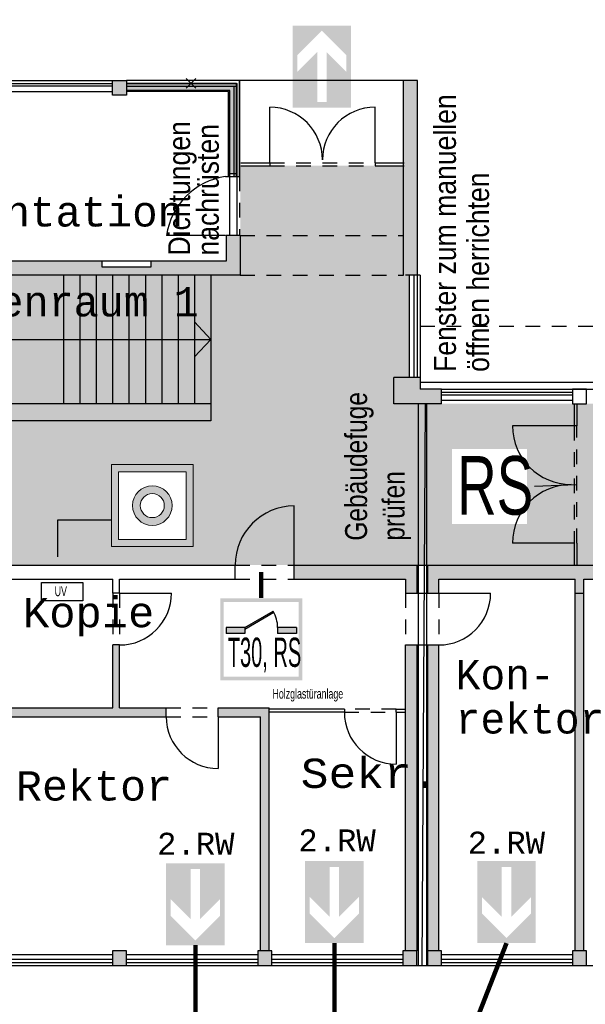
# Model space of a CAD drawing. Header units: metres. Extents: x -5 to 103, y -16 to 22.
# Tile 12 of 23: x 57 to 67, y -3 to 14. Entities that reach past the tile are written whole.
import ezdxf

# ---------------------------------------------------------------- set-up
doc = ezdxf.new("R2010")
doc.units = ezdxf.units.M
doc.header["$PDMODE"] = 65
for name, pattern in [('AUSGEZOGEN', [0]), ('LINIE_2', [0.45, 0.25, -0.2]), ('LINIE_9', [0.0003, 0, -0.0003])]:
    doc.linetypes.add(name, pattern=pattern)
for name, color, linetype, lineweight in [('XR$1$003METX_RAUMBESCHRIFTUNG_ENT', 7, 'Continuous', 13), ('XR$1$003STTXT_BAUTEILBESCHRIFTUNG', 7, 'Continuous', 13), ('XR$1$003TRVDO_VERDECKT_OBEN', 8, 'Continuous', 13), ('XR$1$003UZ013_BETON_STAHLBETON', 8, 'Continuous', 13), ('XR$1$003WL111_ALLGEMEIN', 7, 'Continuous', 13), ('XR$1$003WN111_ALLGEMEIN', 7, 'Continuous', 13), ('XR$1$004FE2DD_ZWEIDIMENSIONAL', 4, 'Continuous', 13), ('XR$1$004FEGLA_GLAS', 4, 'Continuous', 13), ('XR$1$004TT111_ALLGEMEIN', 7, 'Continuous', 13), ('XR$1$004TT2DD_ZWEIDIMENSIONAL', 4, 'Continuous', 13), ('XR$1$004TT999_SONSTIGES', 4, 'Continuous', 13), ('XR$1$005BM999_SONSTIGES', 8, 'Continuous', 13), ('XR$1$005BMENT_ENTWURF', 8, 'Continuous', 13), ('XR$2$STANDARD', 7, 'Continuous', 25), ('XR$2$VERBAU-OBERSTER-RIEGEL', 7, 'Continuous', 13)]:
    doc.layers.add(name, color=color, linetype=linetype, lineweight=lineweight)
doc.styles.add('ARIAL', font='ARIAL.TTF')
doc.styles.add('LUCIDACONSOLE', font='LUCON.TTF')
doc.dimstyles.new('_DIMSTYLE_3', dxfattribs={"dimtxt": 0.75, "dimasz": 1, "dimexe": 0, "dimexo": 1e-06, "dimgap": 0.375, "dimtad": 0, "dimrnd": 0.01, "dimzin": 4, "dimdsep": 46, "dimtxsty": 'Standard', "dimblk1": 'ALL_ML_STRICH', "dimblk2": 'ALL_ML_STRICH', "dimsah": 1, "dimcen": 0, "dimse1": 1, "dimse2": 1, "dimadec": 0, "dimazin": 0, "dimtfac": 1, "dimtdec": 0, "dimtix": 1, "dimtmove": 2, "dimatfit": 3, "dimfxl": 1, "dimtzin": 0, "dimlwd": 0, "dimlwe": 25, "dimarcsym": 0})
doc.dimstyles.new('_DIMSTYLE_4', dxfattribs={"dimtxt": 0.75, "dimasz": 1, "dimexe": 0, "dimexo": 0, "dimgap": 0.375, "dimtad": 0, "dimrnd": 0.01, "dimzin": 4, "dimdsep": 46, "dimtxsty": 'Standard', "dimblk1": 'ALL_ML_STRICH', "dimblk2": 'ALL_ML_STRICH', "dimsah": 1, "dimcen": 0, "dimadec": 0, "dimazin": 0, "dimtfac": 1, "dimtdec": 0, "dimtix": 1, "dimtmove": 2, "dimatfit": 3, "dimfxl": 1, "dimtzin": 0, "dimlwd": 0, "dimlwe": 25, "dimarcsym": 0})

# ---------------------------------------------------------------- blocks, each defined once
blk = doc.blocks.new('ALL_ML_STRICH')
at = {"color": 0, "linetype": 'ByBlock', "lineweight": -2}
for p, q in [((0, -0.5), (0, 0.5)), ((-0.3, -0.3), (0.3, 0.3)), ((-1, 0), (0.5, 0))]:
    blk.add_line(p, q, dxfattribs=at)
blk = doc.blocks.new('*D5')
at = {"layer": 'DEFPOINTS', "color": 0, "linetype": 'AUSGEZOGEN', "lineweight": 25}
for p in [(64.238, 12.539), (99.376, 7.264), (102.724, 7.264)]:
    blk.add_point(p, dxfattribs=at)
at = {"layer": 'XR$2$STANDARD', "color": 0, "linetype": 'AUSGEZOGEN', "lineweight": -2}
for p, q in [((102.724, 11.114), (102.724, 12.539)), ((102.724, 7.264), (102.724, 8.964))]:
    blk.add_line(p, q, dxfattribs=at)
at = {"layer": 'XR$2$STANDARD', "color": 0, "linetype": 'AUSGEZOGEN', "lineweight": 25}
for p, rotation in [((102.724, 12.539), 90), ((102.724, 7.264), -90.00000000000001)]:
    blk.add_blockref('ALL_ML_STRICH', p, dxfattribs=dict(at, rotation=rotation))
at = {"layer": 'XR$2$STANDARD', "color": 0, "linetype": 'AUSGEZOGEN', "lineweight": 25, "insert": (102.724, 10.039), "char_height": 0.75, "width": 1.86375, "attachment_point": 5, "rotation": 90}
blk.add_mtext('\\W0.62;\\A1;{5.28\\H0.495000;\\S^ ;}', dxfattribs=at)
blk = doc.blocks.new('*D7')
at = {"layer": 'DEFPOINTS', "color": 0, "linetype": 'AUSGEZOGEN', "lineweight": 25}
for p in [(49.106, 16.304), (49.106, 12.539), (64.238, 12.539)]:
    blk.add_point(p, dxfattribs=at)
at = {"layer": 'XR$2$STANDARD', "color": 0, "linetype": 'AUSGEZOGEN', "lineweight": -2}
for p, q in [((49.106, 16.304), (55.485, 16.304)), ((58.078, 16.304), (64.238, 16.304))]:
    blk.add_line(p, q, dxfattribs=at)
at = {"layer": 'XR$2$STANDARD', "color": 0, "linetype": 'AUSGEZOGEN', "lineweight": 25, "rotation": 180}
blk.add_blockref('ALL_ML_STRICH', (49.106, 16.304), dxfattribs=at)
at = {"layer": 'XR$2$STANDARD', "color": 0, "linetype": 'AUSGEZOGEN', "lineweight": 25}
blk.add_blockref('ALL_ML_STRICH', (64.238, 16.304), dxfattribs=at)
at = {"layer": 'XR$2$STANDARD', "color": 0, "linetype": 'AUSGEZOGEN', "lineweight": 25, "insert": (56.782, 16.304), "char_height": 0.75, "width": 2.32969, "attachment_point": 5}
blk.add_mtext('\\W0.62;\\A1;{15.13\\H0.495000;\\S^ ;}', dxfattribs=at)
blk = doc.blocks.new('*D8')
at = {"layer": 'DEFPOINTS', "color": 0, "linetype": 'AUSGEZOGEN', "lineweight": 25}
for p in [(64.238, 16.304), (64.238, 12.539), (99.376, 7.264)]:
    blk.add_point(p, dxfattribs=at)
at = {"layer": 'XR$2$STANDARD', "color": 0, "linetype": 'AUSGEZOGEN', "lineweight": -2}
for p, q in [((64.238, 16.304), (80.62, 16.304)), ((83.213, 16.304), (99.376, 16.304))]:
    blk.add_line(p, q, dxfattribs=at)
at = {"layer": 'XR$2$STANDARD', "color": 0, "linetype": 'AUSGEZOGEN', "lineweight": 25, "rotation": 180}
blk.add_blockref('ALL_ML_STRICH', (64.238, 16.304), dxfattribs=at)
at = {"layer": 'XR$2$STANDARD', "color": 0, "linetype": 'AUSGEZOGEN', "lineweight": 25}
blk.add_blockref('ALL_ML_STRICH', (99.376, 16.304), dxfattribs=at)
at = {"layer": 'XR$2$STANDARD', "color": 0, "linetype": 'AUSGEZOGEN', "lineweight": 25, "insert": (81.917, 16.304), "char_height": 0.75, "width": 2.32969, "attachment_point": 5}
blk.add_mtext('\\W0.62;\\A1;{35.14\\H0.495000;\\S^ ;}', dxfattribs=at)
blk = doc.blocks.new('*D9')
at = {"layer": 'DEFPOINTS', "color": 0, "linetype": 'AUSGEZOGEN', "lineweight": 25}
for p in [(38.696, -2.581), (99.376, -2.581), (38.696, -10.833)]:
    blk.add_point(p, dxfattribs=at)
at = {"layer": 'XR$2$STANDARD', "color": 0, "linetype": 'AUSGEZOGEN', "lineweight": -2}
for p, q in [((38.696, -6.596), (38.696, -10.833)), ((99.376, -6.596), (99.376, -10.833)), ((38.696, -10.833), (67.848, -10.833)), ((70.442, -10.833), (99.376, -10.833))]:
    blk.add_line(p, q, dxfattribs=at)
at = {"layer": 'XR$2$STANDARD', "color": 0, "linetype": 'AUSGEZOGEN', "lineweight": 25, "rotation": 180}
blk.add_blockref('ALL_ML_STRICH', (38.696, -10.833), dxfattribs=at)
at = {"layer": 'XR$2$STANDARD', "color": 0, "linetype": 'AUSGEZOGEN', "lineweight": 25}
blk.add_blockref('ALL_ML_STRICH', (99.376, -10.833), dxfattribs=at)
at = {"layer": 'XR$2$STANDARD', "color": 0, "linetype": 'AUSGEZOGEN', "lineweight": 25, "insert": (69.145, -10.833), "char_height": 0.75, "width": 2.32969, "attachment_point": 5}
blk.add_mtext('\\W0.62;\\A1;{60.68\\H0.495000;\\S^ ;}', dxfattribs=at)

msp = doc.modelspace()

# ---------------------------------------------------------------- hatches: boundary and pattern name
at = {"layer": 'XR$1$003METX_RAUMBESCHRIFTUNG_ENT', "linetype": 'AUSGEZOGEN', "lineweight": 25}
for points in [[(59.266, 12.489), (61.146, 12.489), (61.146, 12.439), (59.266, 12.439)], [(61.096, 12.439), (61.146, 12.439), (61.146, 10.899), (61.096, 10.899)]]:
    msp.add_hatch(color=0, dxfattribs=at).paths.add_polyline_path(points, flags=16)
at = {"layer": 'XR$1$004FE2DD_ZWEIDIMENSIONAL', "linetype": 'AUSGEZOGEN', "lineweight": 25}
msp.add_hatch(color=0, dxfattribs=at).paths.add_polyline_path([(61.152, 12.489), (61.152, 10.948), (61.027, 10.948), (61.027, 12.364), (59.266, 12.364), (59.266, 12.489)], flags=16)
at = {"layer": 'XR$1$004TT111_ALLGEMEIN', "linetype": 'AUSGEZOGEN', "lineweight": 25}
h = msp.add_hatch(color=0, dxfattribs=at)
h.paths.add_polyline_path([(54.306, 12.539), (54.306, 12.289), (54.066, 12.289), (54.066, 12.539)], flags=16)
h.paths.add_polyline_path([(59.266, 12.539), (59.266, 12.289), (59.026, 12.289), (59.026, 12.539)], flags=16)
for points in [[(64.238, 12.539), (64.238, 9.214), (64.031, 9.214), (63.998, 9.214), (63.998, 12.539)], [(61.208, 9.889), (61.208, 9.214), (52.136, 9.214), (52.136, 9.889), (52.376, 9.889), (52.376, 9.454), (58.846, 9.454), (58.846, 9.347), (59.679, 9.347), (59.679, 9.454), (60.968, 9.454), (60.968, 9.889)], [(64.646, 7.264), (64.646, 7.014), (63.831, 7.014), (63.831, 7.464), (64.281, 7.464), (64.281, 7.264)], [(64.226, 4.259), (64.226, 3.779), (64.031, 3.779), (64.031, 4.019), (62.131, 4.019), (62.131, 4.259)], [(59.146, 2.894), (59.146, 1.819), (59.943, 1.819), (59.943, 1.669), (56.741, 1.669), (56.741, 1.819), (59.031, 1.819), (59.031, 2.894)], [(64.226, 2.894), (64.226, -2.331), (64.031, -2.331), (64.031, 2.894)], [(64.601, 2.894), (64.601, -2.331), (64.406, -2.331), (64.406, 2.894)], [(61.701, 1.819), (61.701, -2.331), (61.551, -2.331), (61.551, 1.669), (60.828, 1.669), (60.828, 1.819)], [(59.266, -2.331), (59.266, -2.581), (59.026, -2.581), (59.026, -2.331)], [(61.746, -2.331), (61.746, -2.581), (61.506, -2.581), (61.506, -2.331)], [(64.226, -2.331), (64.226, -2.581), (63.986, -2.581), (63.986, -2.331)], [(64.646, -2.331), (64.646, -2.581), (64.406, -2.581), (64.406, -2.331)], [(67.126, -2.331), (67.126, -2.581), (66.886, -2.581), (66.886, -2.331)]]:
    msp.add_hatch(color=0, dxfattribs=at).paths.add_polyline_path(points, flags=16)
at = {"layer": 'XR$2$STANDARD', "linetype": 'AUSGEZOGEN', "lineweight": 25, "true_color": 0x00c600}
for points in [[(62.522, 13.026), (62.182, 12.686), (62.182, 12.969), (62.602, 13.389), (62.602, 13.472), (62.102, 13.472), (62.102, 12.072), (62.602, 12.072), (62.602, 12.172), (62.522, 12.172)], [(63.102, 12.072), (63.102, 13.472), (62.602, 13.472), (62.602, 13.389), (63.022, 12.969), (63.022, 12.686), (62.682, 13.026), (62.682, 12.172), (62.602, 12.172), (62.602, 12.072)], [(59.94, -0.835), (59.94, -2.235), (60.44, -2.235), (60.44, -2.152), (60.02, -1.732), (60.02, -1.449), (60.36, -1.789), (60.36, -0.935), (60.44, -0.935), (60.44, -0.835)], [(60.52, -1.789), (60.86, -1.449), (60.86, -1.732), (60.44, -2.152), (60.44, -2.235), (60.94, -2.235), (60.94, -0.835), (60.44, -0.835), (60.44, -0.935), (60.52, -0.935)], [(62.316, -0.797), (62.316, -2.197), (62.816, -2.197), (62.816, -2.114), (62.396, -1.694), (62.396, -1.411), (62.736, -1.751), (62.736, -0.897), (62.816, -0.897), (62.816, -0.797)], [(62.896, -1.751), (63.236, -1.411), (63.236, -1.694), (62.816, -2.114), (62.816, -2.197), (63.316, -2.197), (63.316, -0.797), (62.816, -0.797), (62.816, -0.897), (62.896, -0.897)], [(65.257, -0.797), (65.257, -2.197), (65.757, -2.197), (65.757, -2.114), (65.337, -1.694), (65.337, -1.411), (65.677, -1.751), (65.677, -0.897), (65.757, -0.897), (65.757, -0.797)], [(65.837, -1.751), (66.177, -1.411), (66.177, -1.694), (65.757, -2.114), (65.757, -2.197), (66.257, -2.197), (66.257, -0.797), (65.757, -0.797), (65.757, -0.897), (65.837, -0.897)]]:
    msp.add_hatch(color=92, dxfattribs=at).paths.add_polyline_path(points)
at = {"layer": 'XR$2$STANDARD', "linetype": 'LINIE_9', "lineweight": 25, "true_color": 0x8cff8c}
for points in [[(63.998, 9.214), (63.998, 11.081), (61.208, 11.081), (61.208, 9.214)], [(63.831, 9.214), (63.831, 7.464), (64.091, 7.464), (64.091, 9.214)]]:
    msp.add_hatch(color=91, dxfattribs=at).paths.add_polyline_path(points)
at = {"layer": 'XR$2$STANDARD', "linetype": 'AUSGEZOGEN', "lineweight": 25, "true_color": 0x8cff8c}
h = msp.add_hatch(color=91, dxfattribs=at)
h.paths.add_polyline_path([(63.831, 4.259), (63.831, 9.214), (49.346, 9.214), (49.346, 4.259)])
h.paths.add_polyline_path([(50.219, 6.152), (51.619, 6.152), (51.619, 4.752), (50.219, 4.752)], flags=16)
h.paths.add_polyline_path([(56.118, 4.577), (54.718, 4.577), (54.718, 5.977), (56.118, 5.977)], flags=16)
h.paths.add_polyline_path([(60.405, 5.975), (60.405, 4.575), (59.005, 4.575), (59.005, 5.975)], flags=16)
h.paths.add_polyline_path([(51.69, 6.898), (50.29, 6.898), (50.29, 8.298), (51.69, 8.298)], flags=16)
msp.add_hatch(color=91, dxfattribs=at).paths.add_polyline_path([(63.831, 4.259), (64.388, 4.259), (64.388, 7.014), (63.831, 7.014)])
at = {"layer": 'XR$2$STANDARD', "linetype": 'AUSGEZOGEN', "lineweight": 140, "true_color": 0x8cff8c}
h = msp.add_hatch(color=91, dxfattribs=at)
h.paths.add_polyline_path([(64.388, 4.259), (66.911, 4.259), (66.911, 7.014), (64.388, 7.014)])
h.paths.add_polyline_path([(66.166, 4.903), (64.766, 4.903), (64.766, 6.303), (66.166, 6.303)], flags=16)
at = {"layer": 'XR$2$STANDARD', "linetype": 'AUSGEZOGEN', "lineweight": 25}
for points in [[(66.911, 7.014), (66.911, 6.636), (66.961, 6.636), (66.961, 7.014)], [(66.911, 4.636), (66.911, 4.259), (66.961, 4.259), (66.961, 4.636)], [(70.836, 4.259), (64.406, 4.259), (64.406, 3.779), (64.601, 3.779), (64.601, 4.019), (66.931, 4.019), (66.931, 3.779), (67.081, 3.779), (67.081, 4.019), (70.888, 4.019), (70.888, 4.149), (70.836, 4.149)], [(67.081, -2.331), (67.081, 3.779), (66.931, 3.779), (66.931, -2.331)]]:
    msp.add_hatch(color=0, dxfattribs=at).paths.add_polyline_path(points)
at = {"layer": 'XR$2$STANDARD', "linetype": 'AUSGEZOGEN', "lineweight": 25, "true_color": 0xc4ffc4}
for points in [[(66.961, 7.014), (66.961, 4.259), (79.334, 4.259), (79.334, 7.014)], [(66.911, 6.636), (66.911, 4.636), (66.961, 4.636), (66.961, 6.636)]]:
    msp.add_hatch(color=254, dxfattribs=at).paths.add_polyline_path(points)
at = {"layer": 'XR$2$STANDARD', "linetype": 'AUSGEZOGEN', "lineweight": 140}
h = msp.add_hatch(color=0, dxfattribs=at)
h.paths.add_polyline_path([(66.166, 6.303), (64.766, 6.303), (64.766, 4.903), (66.166, 4.903)])
h.paths.add_polyline_path([(64.826, 6.243), (66.106, 6.243), (66.106, 4.963), (64.826, 4.963)], flags=16)
at = {"layer": 'XR$2$STANDARD', "linetype": 'AUSGEZOGEN', "lineweight": 13}
h = msp.add_hatch(color=5, dxfattribs=at)
h.paths.add_polyline_path([(60.405, 5.975), (59.005, 5.975), (59.005, 4.575), (60.405, 4.575)])
h.paths.add_polyline_path([(60.285, 4.695), (59.125, 4.695), (59.125, 5.855), (60.285, 5.855)], flags=16)
h = msp.add_hatch(color=5, dxfattribs=at)
h.paths.add_polyline_path([(60.043, 5.275), (60.043, 5.281), (60.043, 5.287), (60.042, 5.293), (60.042, 5.299), (60.042, 5.305), (60.041, 5.31), (60.04, 5.316), (60.04, 5.322), (60.039, 5.328), (60.038, 5.334), (60.037, 5.34), (60.035, 5.345), (60.034, 5.351), (60.033, 5.357), (60.031, 5.363), (60.03, 5.368), (60.028, 5.374), (60.026, 5.38), (60.024, 5.385), (60.022, 5.391), (60.02, 5.396), (60.018, 5.402), (60.016, 5.407), (60.014, 5.413), (60.011, 5.418), (60.009, 5.423), (60.006, 5.429), (60.003, 5.434), (60, 5.439), (59.998, 5.444), (59.995, 5.449), (59.992, 5.454), (59.988, 5.459), (59.985, 5.464), (59.982, 5.469), (59.978, 5.474), (59.975, 5.478), (59.971, 5.483), (59.968, 5.488), (59.964, 5.492), (59.96, 5.497), (59.956, 5.501), (59.952, 5.506), (59.948, 5.51), (59.944, 5.514), (59.94, 5.518), (59.935, 5.522), (59.931, 5.526), (59.927, 5.53), (59.922, 5.534), (59.918, 5.538), (59.913, 5.541), (59.908, 5.545), (59.904, 5.549), (59.899, 5.552), (59.894, 5.555), (59.889, 5.559), (59.884, 5.562), (59.879, 5.565), (59.874, 5.568), (59.869, 5.571), (59.864, 5.574), (59.858, 5.576), (59.853, 5.579), (59.848, 5.581), (59.842, 5.584), (59.837, 5.586), (59.831, 5.588), (59.826, 5.591), (59.82, 5.593), (59.815, 5.595), (59.809, 5.597), (59.804, 5.598), (59.798, 5.6), (59.792, 5.602), (59.787, 5.603), (59.781, 5.604), (59.775, 5.606), (59.769, 5.607), (59.764, 5.608), (59.758, 5.609), (59.752, 5.61), (59.746, 5.611), (59.74, 5.611), (59.734, 5.612), (59.728, 5.612), (59.723, 5.613), (59.717, 5.613), (59.711, 5.613), (59.705, 5.613), (59.699, 5.613), (59.693, 5.613), (59.687, 5.613), (59.681, 5.612), (59.675, 5.612), (59.67, 5.611), (59.664, 5.611), (59.658, 5.61), (59.652, 5.609), (59.646, 5.608), (59.64, 5.607), (59.635, 5.606), (59.629, 5.604), (59.623, 5.603), (59.617, 5.602), (59.612, 5.6), (59.606, 5.598), (59.6, 5.597), (59.595, 5.595), (59.589, 5.593), (59.584, 5.591), (59.578, 5.588), (59.573, 5.586), (59.567, 5.584), (59.562, 5.581), (59.557, 5.579), (59.551, 5.576), (59.546, 5.574), (59.541, 5.571), (59.536, 5.568), (59.531, 5.565), (59.526, 5.562), (59.521, 5.559), (59.516, 5.555), (59.511, 5.552), (59.506, 5.549), (59.501, 5.545), (59.497, 5.541), (59.492, 5.538), (59.488, 5.534), (59.483, 5.53), (59.479, 5.526), (59.474, 5.522), (59.47, 5.518), (59.466, 5.514), (59.462, 5.51), (59.458, 5.506), (59.454, 5.501), (59.45, 5.497), (59.446, 5.492), (59.442, 5.488), (59.438, 5.483), (59.435, 5.478), (59.431, 5.474), (59.428, 5.469), (59.425, 5.464), (59.421, 5.459), (59.418, 5.454), (59.415, 5.449), (59.412, 5.444), (59.409, 5.439), (59.406, 5.434), (59.404, 5.429), (59.401, 5.423), (59.398, 5.418), (59.396, 5.413), (59.394, 5.407), (59.391, 5.402), (59.389, 5.396), (59.387, 5.391), (59.385, 5.385), (59.383, 5.38), (59.382, 5.374), (59.38, 5.368), (59.378, 5.363), (59.377, 5.357), (59.375, 5.351), (59.374, 5.345), (59.373, 5.34), (59.372, 5.334), (59.371, 5.328), (59.37, 5.322), (59.369, 5.316), (59.369, 5.31), (59.368, 5.305), (59.368, 5.299), (59.367, 5.293), (59.367, 5.287), (59.367, 5.281), (59.367, 5.275), (59.367, 5.269), (59.367, 5.263), (59.367, 5.257), (59.368, 5.251), (59.368, 5.246), (59.369, 5.24), (59.369, 5.234), (59.37, 5.228), (59.371, 5.222), (59.372, 5.216), (59.373, 5.211), (59.374, 5.205), (59.375, 5.199), (59.377, 5.193), (59.378, 5.188), (59.38, 5.182), (59.382, 5.176), (59.383, 5.171), (59.385, 5.165), (59.387, 5.159), (59.389, 5.154), (59.391, 5.148), (59.394, 5.143), (59.396, 5.138), (59.398, 5.132), (59.401, 5.127), (59.404, 5.122), (59.406, 5.116), (59.409, 5.111), (59.412, 5.106), (59.415, 5.101), (59.418, 5.096), (59.421, 5.091), (59.425, 5.086), (59.428, 5.081), (59.431, 5.076), (59.435, 5.072), (59.438, 5.067), (59.442, 5.062), (59.446, 5.058), (59.45, 5.053), (59.454, 5.049), (59.458, 5.045), (59.462, 5.04), (59.466, 5.036), (59.47, 5.032), (59.474, 5.028), (59.479, 5.024), (59.483, 5.02), (59.488, 5.016), (59.492, 5.012), (59.497, 5.009), (59.501, 5.005), (59.506, 5.002), (59.511, 4.998), (59.516, 4.995), (59.521, 4.992), (59.526, 4.988), (59.531, 4.985), (59.536, 4.982), (59.541, 4.979), (59.546, 4.977), (59.551, 4.974), (59.557, 4.971), (59.562, 4.969), (59.567, 4.966), (59.573, 4.964), (59.578, 4.962), (59.584, 4.959), (59.589, 4.957), (59.595, 4.955), (59.6, 4.954), (59.606, 4.952), (59.612, 4.95), (59.617, 4.949), (59.623, 4.947), (59.629, 4.946), (59.635, 4.944), (59.64, 4.943), (59.646, 4.942), (59.652, 4.941), (59.658, 4.94), (59.664, 4.94), (59.67, 4.939), (59.675, 4.938), (59.681, 4.938), (59.687, 4.938), (59.693, 4.937), (59.699, 4.937), (59.705, 4.937), (59.711, 4.937), (59.717, 4.937), (59.723, 4.938), (59.728, 4.938), (59.734, 4.938), (59.74, 4.939), (59.746, 4.94), (59.752, 4.94), (59.758, 4.941), (59.764, 4.942), (59.769, 4.943), (59.775, 4.944), (59.781, 4.946), (59.787, 4.947), (59.792, 4.949), (59.798, 4.95), (59.804, 4.952), (59.809, 4.954), (59.815, 4.955), (59.82, 4.957), (59.826, 4.959), (59.831, 4.962), (59.837, 4.964), (59.842, 4.966), (59.848, 4.969), (59.853, 4.971), (59.858, 4.974), (59.864, 4.977), (59.869, 4.979), (59.874, 4.982), (59.879, 4.985), (59.884, 4.988), (59.889, 4.992), (59.894, 4.995), (59.899, 4.998), (59.904, 5.002), (59.908, 5.005), (59.913, 5.009), (59.918, 5.012), (59.922, 5.016), (59.927, 5.02), (59.931, 5.024), (59.935, 5.028), (59.94, 5.032), (59.944, 5.036), (59.948, 5.04), (59.952, 5.045), (59.956, 5.049), (59.96, 5.053), (59.964, 5.058), (59.968, 5.062), (59.971, 5.067), (59.975, 5.072), (59.978, 5.076), (59.982, 5.081), (59.985, 5.086), (59.988, 5.091), (59.992, 5.096), (59.995, 5.101), (59.998, 5.106), (60, 5.111), (60.003, 5.116), (60.006, 5.122), (60.009, 5.127), (60.011, 5.132), (60.014, 5.138), (60.016, 5.143), (60.018, 5.148), (60.02, 5.154), (60.022, 5.159), (60.024, 5.165), (60.026, 5.171), (60.028, 5.176), (60.03, 5.182), (60.031, 5.188), (60.033, 5.193), (60.034, 5.199), (60.035, 5.205), (60.037, 5.211), (60.038, 5.216), (60.039, 5.222), (60.04, 5.228), (60.04, 5.234), (60.041, 5.24), (60.042, 5.246), (60.042, 5.251), (60.042, 5.257), (60.043, 5.263), (60.043, 5.269)])
h.paths.add_polyline_path([(59.909, 5.279), (59.909, 5.275), (59.909, 5.271), (59.909, 5.268), (59.909, 5.264), (59.909, 5.261), (59.909, 5.257), (59.908, 5.254), (59.908, 5.25), (59.907, 5.247), (59.907, 5.243), (59.906, 5.24), (59.906, 5.236), (59.905, 5.233), (59.904, 5.229), (59.903, 5.226), (59.902, 5.222), (59.902, 5.219), (59.901, 5.215), (59.899, 5.212), (59.898, 5.208), (59.897, 5.205), (59.896, 5.202), (59.895, 5.198), (59.893, 5.195), (59.892, 5.192), (59.89, 5.189), (59.889, 5.185), (59.887, 5.182), (59.886, 5.179), (59.884, 5.176), (59.882, 5.173), (59.88, 5.17), (59.878, 5.167), (59.876, 5.164), (59.874, 5.161), (59.872, 5.158), (59.87, 5.155), (59.868, 5.152), (59.866, 5.149), (59.864, 5.146), (59.862, 5.144), (59.859, 5.141), (59.857, 5.138), (59.854, 5.136), (59.852, 5.133), (59.85, 5.13), (59.847, 5.128), (59.844, 5.125), (59.842, 5.123), (59.839, 5.121), (59.836, 5.118), (59.834, 5.116), (59.831, 5.114), (59.828, 5.112), (59.825, 5.11), (59.822, 5.107), (59.819, 5.105), (59.816, 5.103), (59.813, 5.102), (59.81, 5.1), (59.807, 5.098), (59.804, 5.096), (59.801, 5.094), (59.798, 5.093), (59.795, 5.091), (59.791, 5.09), (59.788, 5.088), (59.785, 5.087), (59.781, 5.085), (59.778, 5.084), (59.775, 5.083), (59.771, 5.082), (59.768, 5.08), (59.765, 5.079), (59.761, 5.078), (59.758, 5.077), (59.754, 5.077), (59.751, 5.076), (59.747, 5.075), (59.744, 5.074), (59.74, 5.074), (59.737, 5.073), (59.733, 5.072), (59.73, 5.072), (59.726, 5.072), (59.723, 5.071), (59.719, 5.071), (59.716, 5.071), (59.712, 5.071), (59.708, 5.07), (59.705, 5.07), (59.701, 5.07), (59.698, 5.071), (59.694, 5.071), (59.691, 5.071), (59.687, 5.071), (59.683, 5.072), (59.68, 5.072), (59.676, 5.072), (59.673, 5.073), (59.669, 5.074), (59.666, 5.074), (59.662, 5.075), (59.659, 5.076), (59.655, 5.077), (59.652, 5.077), (59.648, 5.078), (59.645, 5.079), (59.642, 5.08), (59.638, 5.082), (59.635, 5.083), (59.632, 5.084), (59.628, 5.085), (59.625, 5.087), (59.622, 5.088), (59.618, 5.09), (59.615, 5.091), (59.612, 5.093), (59.609, 5.094), (59.606, 5.096), (59.603, 5.098), (59.599, 5.1), (59.596, 5.102), (59.593, 5.103), (59.59, 5.105), (59.587, 5.107), (59.585, 5.11), (59.582, 5.112), (59.579, 5.114), (59.576, 5.116), (59.573, 5.118), (59.571, 5.121), (59.568, 5.123), (59.565, 5.125), (59.563, 5.128), (59.56, 5.13), (59.558, 5.133), (59.555, 5.136), (59.553, 5.138), (59.55, 5.141), (59.548, 5.144), (59.546, 5.146), (59.544, 5.149), (59.541, 5.152), (59.539, 5.155), (59.537, 5.158), (59.535, 5.161), (59.533, 5.164), (59.531, 5.167), (59.529, 5.17), (59.528, 5.173), (59.526, 5.176), (59.524, 5.179), (59.523, 5.182), (59.521, 5.185), (59.519, 5.189), (59.518, 5.192), (59.516, 5.195), (59.515, 5.198), (59.514, 5.202), (59.513, 5.205), (59.511, 5.208), (59.51, 5.212), (59.509, 5.215), (59.508, 5.219), (59.507, 5.222), (59.506, 5.226), (59.505, 5.229), (59.505, 5.233), (59.504, 5.236), (59.503, 5.24), (59.503, 5.243), (59.502, 5.247), (59.502, 5.25), (59.501, 5.254), (59.501, 5.257), (59.501, 5.261), (59.501, 5.264), (59.5, 5.268), (59.5, 5.271), (59.5, 5.275), (59.5, 5.279), (59.5, 5.282), (59.501, 5.286), (59.501, 5.289), (59.501, 5.293), (59.501, 5.296), (59.502, 5.3), (59.502, 5.304), (59.503, 5.307), (59.503, 5.311), (59.504, 5.314), (59.505, 5.318), (59.505, 5.321), (59.506, 5.325), (59.507, 5.328), (59.508, 5.331), (59.509, 5.335), (59.51, 5.338), (59.511, 5.342), (59.513, 5.345), (59.514, 5.348), (59.515, 5.352), (59.516, 5.355), (59.518, 5.358), (59.519, 5.362), (59.521, 5.365), (59.523, 5.368), (59.524, 5.371), (59.526, 5.374), (59.528, 5.377), (59.529, 5.38), (59.531, 5.383), (59.533, 5.387), (59.535, 5.389), (59.537, 5.392), (59.539, 5.395), (59.541, 5.398), (59.544, 5.401), (59.546, 5.404), (59.548, 5.407), (59.55, 5.409), (59.553, 5.412), (59.555, 5.415), (59.558, 5.417), (59.56, 5.42), (59.563, 5.422), (59.565, 5.425), (59.568, 5.427), (59.571, 5.429), (59.573, 5.432), (59.576, 5.434), (59.579, 5.436), (59.582, 5.438), (59.585, 5.441), (59.587, 5.443), (59.59, 5.445), (59.593, 5.447), (59.596, 5.449), (59.599, 5.45), (59.603, 5.452), (59.606, 5.454), (59.609, 5.456), (59.612, 5.457), (59.615, 5.459), (59.618, 5.461), (59.622, 5.462), (59.625, 5.463), (59.628, 5.465), (59.632, 5.466), (59.635, 5.467), (59.638, 5.469), (59.642, 5.47), (59.645, 5.471), (59.648, 5.472), (59.652, 5.473), (59.655, 5.474), (59.659, 5.474), (59.662, 5.475), (59.666, 5.476), (59.669, 5.477), (59.673, 5.477), (59.676, 5.478), (59.68, 5.478), (59.683, 5.479), (59.687, 5.479), (59.691, 5.479), (59.694, 5.479), (59.698, 5.48), (59.701, 5.48), (59.705, 5.48), (59.708, 5.48), (59.712, 5.48), (59.716, 5.479), (59.719, 5.479), (59.723, 5.479), (59.726, 5.479), (59.73, 5.478), (59.733, 5.478), (59.737, 5.477), (59.74, 5.477), (59.744, 5.476), (59.747, 5.475), (59.751, 5.474), (59.754, 5.474), (59.758, 5.473), (59.761, 5.472), (59.765, 5.471), (59.768, 5.47), (59.771, 5.469), (59.775, 5.467), (59.778, 5.466), (59.781, 5.465), (59.785, 5.463), (59.788, 5.462), (59.791, 5.461), (59.795, 5.459), (59.798, 5.457), (59.801, 5.456), (59.804, 5.454), (59.807, 5.452), (59.81, 5.45), (59.813, 5.449), (59.816, 5.447), (59.819, 5.445), (59.822, 5.443), (59.825, 5.441), (59.828, 5.438), (59.831, 5.436), (59.834, 5.434), (59.836, 5.432), (59.839, 5.429), (59.842, 5.427), (59.844, 5.425), (59.847, 5.422), (59.85, 5.42), (59.852, 5.417), (59.854, 5.415), (59.857, 5.412), (59.859, 5.409), (59.862, 5.407), (59.864, 5.404), (59.866, 5.401), (59.868, 5.398), (59.87, 5.395), (59.872, 5.392), (59.874, 5.389), (59.876, 5.387), (59.878, 5.383), (59.88, 5.38), (59.882, 5.377), (59.884, 5.374), (59.886, 5.371), (59.887, 5.368), (59.889, 5.365), (59.89, 5.362), (59.892, 5.358), (59.893, 5.355), (59.895, 5.352), (59.896, 5.348), (59.897, 5.345), (59.898, 5.342), (59.899, 5.338), (59.901, 5.335), (59.902, 5.331), (59.902, 5.328), (59.903, 5.325), (59.904, 5.321), (59.905, 5.318), (59.906, 5.314), (59.906, 5.311), (59.907, 5.307), (59.907, 5.304), (59.908, 5.3), (59.908, 5.296), (59.909, 5.293), (59.909, 5.289), (59.909, 5.286), (59.909, 5.282)], flags=16)
at = {"layer": 'XR$2$STANDARD', "linetype": 'LINIE_9', "lineweight": 140}
h = msp.add_hatch(color=1, dxfattribs=at)
h.paths.add_polyline_path([(62.266, 3.691), (60.866, 3.691), (60.866, 2.291), (62.266, 2.291)])
h.paths.add_polyline_path([(60.926, 3.631), (62.206, 3.631), (62.206, 2.351), (60.926, 2.351)], flags=16)
at = {"layer": 'XR$2$STANDARD', "linetype": 'AUSGEZOGEN', "lineweight": 140}
for points in [[(61.286, 3.191), (61.286, 3.166), (61.782, 3.452), (61.771, 3.471)], [(61.286, 3.091), (61.286, 3.191), (60.966, 3.191), (60.966, 3.091)], [(62.166, 3.091), (62.166, 3.191), (61.846, 3.191), (61.846, 3.091)]]:
    msp.add_hatch(color=0, dxfattribs=at).paths.add_polyline_path(points)

# ---------------------------------------------------------------- linework, layer by layer
at = {"layer": 'XR$1$003METX_RAUMBESCHRIFTUNG_ENT', "color": 0, "linetype": 'AUSGEZOGEN', "lineweight": 25}
for p, q in [((61.146, 12.489), (59.266, 12.489)), ((60.451, 12.404), (60.281, 12.573)), ((60.451, 12.573), (60.281, 12.404)), ((61.146, 10.899), (61.146, 12.489)), ((59.266, 12.439), (61.146, 12.439)), ((61.096, 12.439), (61.096, 10.899))]:
    msp.add_line(p, q, dxfattribs=at)
at = {"layer": 'XR$1$003METX_RAUMBESCHRIFTUNG_ENT', "color": 2, "linetype": 'AUSGEZOGEN', "lineweight": 25}
msp.add_line((60.956, 9.889), (59.946, 9.889), dxfattribs=at)
msp.add_arc((61.133, 9.712), 1.2, 98.4722, 171.5278, dxfattribs=at)
at = {"layer": 'XR$1$003STTXT_BAUTEILBESCHRIFTUNG', "color": 1, "linetype": 'AUSGEZOGEN', "lineweight": 25}
for p, q in [((54.306, 12.539), (59.026, 12.539)), ((61.196, 12.539), (59.266, 12.539)), ((61.208, 12.539), (59.278, 12.539)), ((61.196, 10.899), (61.196, 12.539)), ((54.306, 12.349), (59.026, 12.349)), ((61.006, 12.349), (59.266, 12.349)), ((61.006, 10.899), (61.006, 12.349)), ((64.091, 9.214), (64.091, 7.464)), ((64.281, 9.214), (64.281, 7.464)), ((64.281, 7.384), (94.406, 7.384)), ((64.646, 7.264), (94.166, 7.264)), ((64.646, 7.074), (66.886, 7.074)), ((56.786, -2.391), (59.026, -2.391)), ((59.266, -2.391), (61.506, -2.391)), ((61.746, -2.391), (63.986, -2.391)), ((62.208, -2.391), (63.986, -2.391)), ((64.646, -2.391), (66.886, -2.391)), ((54.066, -2.581), (94.166, -2.581))]:
    msp.add_line(p, q, dxfattribs=at)
at = {"layer": 'XR$1$003TRVDO_VERDECKT_OBEN', "color": 253, "linetype": 'AUSGEZOGEN', "lineweight": 25, "true_color": 0xb4b496}
for p, q in [((64.248, 7.014), (64.248, -2.581)), ((64.388, 7.014), (64.388, -2.581))]:
    msp.add_line(p, q, dxfattribs=at)
at = {"layer": 'XR$1$003UZ013_BETON_STAHLBETON', "color": 0, "linetype": 'AUSGEZOGEN', "lineweight": 25}
for p, q in [((54.306, 12.489), (59.026, 12.489)), ((59.026, 12.439), (54.306, 12.439)), ((64.181, 7.464), (64.181, 9.214)), ((64.231, 9.214), (64.231, 7.464)), ((64.646, 7.214), (66.886, 7.214)), ((66.886, 7.164), (64.646, 7.164)), ((66.911, 7.014), (66.911, 6.636)), ((66.961, 7.014), (66.961, 6.636)), ((66.911, 4.636), (66.911, 4.259)), ((66.961, 4.636), (66.961, 4.259)), ((59.026, -2.481), (56.786, -2.481)), ((61.506, -2.481), (59.266, -2.481)), ((63.986, -2.481), (61.746, -2.481)), ((66.886, -2.481), (64.646, -2.481)), ((56.786, -2.531), (59.026, -2.531)), ((59.266, -2.531), (61.506, -2.531)), ((61.746, -2.531), (63.986, -2.531)), ((64.646, -2.531), (66.886, -2.531))]:
    msp.add_line(p, q, dxfattribs=at)
at = {"layer": 'XR$1$003WL111_ALLGEMEIN', "color": 1, "linetype": 'AUSGEZOGEN', "lineweight": 25}
msp.add_line((64.366, 7.014), (64.311, -2.581), dxfattribs=at)
at = {"layer": 'XR$1$003WN111_ALLGEMEIN', "color": 2, "linetype": 'AUSGEZOGEN', "lineweight": 25}
for p, q in [((61.196, 12.539), (61.196, 10.899)), ((64.238, 12.539), (63.998, 12.539)), ((63.998, 9.214), (63.998, 12.539)), ((64.238, 9.214), (64.238, 12.539)), ((60.956, 10.899), (61.196, 10.899)), ((61.208, 9.889), (60.968, 9.889)), ((60.968, 9.889), (60.968, 9.454)), ((61.208, 9.889), (61.208, 9.214)), ((60.968, 9.454), (52.376, 9.454)), ((58.846, 9.347), (58.846, 9.454)), ((59.679, 9.454), (59.679, 9.347)), ((59.679, 9.347), (58.846, 9.347)), ((61.208, 9.214), (52.136, 9.214)), ((64.281, 9.214), (64.031, 9.214)), ((63.831, 7.014), (63.831, 7.464)), ((64.281, 7.464), (63.831, 7.464)), ((64.281, 7.464), (64.281, 7.264)), ((64.646, 7.264), (64.281, 7.264)), ((64.646, 7.014), (64.646, 7.264)), ((64.646, 7.014), (63.831, 7.014)), ((56.591, 4.259), (61.121, 4.259)), ((61.121, 4.019), (61.121, 4.259)), ((62.131, 4.019), (62.131, 4.259)), ((62.131, 4.259), (70.836, 4.259)), ((64.226, 4.259), (64.226, 3.779)), ((64.406, 4.259), (64.406, 3.779)), ((56.591, 4.019), (59.031, 4.019)), ((59.031, 3.779), (59.031, 4.019)), ((59.146, 4.019), (61.121, 4.019)), ((59.146, 3.779), (59.146, 4.019)), ((62.131, 4.019), (64.031, 4.019)), ((64.031, 4.019), (64.031, 3.779)), ((64.601, 4.019), (66.931, 4.019)), ((64.601, 3.779), (64.601, 4.019)), ((66.931, 3.779), (66.931, 4.019)), ((67.081, 4.019), (70.888, 4.019)), ((67.081, 3.779), (67.081, 4.019)), ((59.146, 3.779), (59.031, 3.779)), ((64.031, 3.779), (64.601, 3.779)), ((66.931, 3.779), (67.081, 3.779)), ((66.931, 3.779), (67.081, 3.779)), ((66.931, -2.331), (66.931, 3.779)), ((67.081, -2.331), (67.081, 3.779)), ((59.031, 1.819), (59.031, 2.894)), ((59.146, 2.894), (59.031, 2.894)), ((59.146, 1.819), (59.146, 2.894)), ((64.031, 2.894), (64.601, 2.894)), ((64.031, -2.331), (64.031, 2.894)), ((64.226, 2.894), (64.226, -2.331)), ((64.406, 2.894), (64.406, -2.331)), ((64.601, -2.331), (64.601, 2.894)), ((56.591, 1.819), (59.031, 1.819)), ((59.146, 1.819), (59.943, 1.819)), ((59.943, 1.669), (59.943, 1.819)), ((60.828, 1.669), (60.828, 1.819)), ((60.828, 1.819), (61.701, 1.819)), ((61.701, -2.331), (61.701, 1.819)), ((56.741, 1.669), (59.943, 1.669)), ((60.828, 1.669), (61.551, 1.669)), ((61.551, -2.331), (61.551, 1.669)), ((63.986, -2.581), (64.646, -2.581))]:
    msp.add_line(p, q, dxfattribs=at)
at = {"layer": 'XR$1$003WN111_ALLGEMEIN', "color": 1, "linetype": 'AUSGEZOGEN', "lineweight": 25}
msp.add_line((63.998, 12.539), (61.208, 12.539), dxfattribs=at)
at = {"layer": 'XR$1$003WN111_ALLGEMEIN', "color": 2, "linetype": 'AUSGEZOGEN', "lineweight": 25}
for points in [[(59.026, 12.289), (59.026, 12.539), (59.266, 12.539), (59.266, 12.289), (59.026, 12.289)], [(66.886, 7.264), (66.886, 7.014), (67.126, 7.014), (67.126, 7.264), (66.886, 7.264)], [(59.026, -2.331), (59.026, -2.581), (59.266, -2.581), (59.266, -2.331), (59.026, -2.331)], [(61.506, -2.331), (61.506, -2.581), (61.746, -2.581), (61.746, -2.331), (61.506, -2.331)], [(63.986, -2.331), (63.986, -2.581), (64.226, -2.581), (64.226, -2.331), (63.986, -2.331)], [(64.406, -2.331), (64.406, -2.581), (64.646, -2.581), (64.646, -2.331), (64.406, -2.331)], [(66.886, -2.331), (66.886, -2.581), (67.126, -2.581), (67.126, -2.331), (66.886, -2.331)]]:
    msp.add_lwpolyline(points, close=True, dxfattribs=at)
at = {"layer": 'XR$1$004FE2DD_ZWEIDIMENSIONAL', "color": 1, "linetype": 'AUSGEZOGEN', "lineweight": 25}
for p, q in [((59.266, 12.489), (61.152, 12.489)), ((61.152, 9.889), (61.152, 12.489)), ((61.027, 12.364), (59.266, 12.364)), ((61.027, 9.889), (61.027, 12.364)), ((61.027, 10.948), (61.152, 10.948)), ((62.131, 4.259), (62.131, 5.269))]:
    msp.add_line(p, q, dxfattribs=at)
msp.add_arc((62.131, 4.259), 1.01, 90, 180, dxfattribs=at)
at = {"layer": 'XR$1$004TT2DD_ZWEIDIMENSIONAL', "color": 0, "linetype": 'AUSGEZOGEN', "lineweight": 25}
msp.add_lwpolyline([(57.812, 3.961), (58.52, 3.961), (58.52, 3.649), (57.812, 3.649), (57.812, 3.961)], close=True, dxfattribs=at)
at = {"layer": 'XR$1$004TT999_SONSTIGES', "color": 6, "linetype": 'AUSGEZOGEN', "lineweight": 25}
for p, q in [((58.186, 9.214), (58.186, 7.014)), ((58.466, 9.214), (58.466, 7.014)), ((58.746, 9.214), (58.746, 7.014)), ((59.026, 9.214), (59.026, 7.014)), ((59.306, 9.214), (59.306, 7.014)), ((59.586, 9.214), (59.586, 7.014)), ((59.866, 9.214), (59.866, 7.014)), ((60.146, 9.214), (60.146, 7.014)), ((60.426, 9.214), (60.426, 7.014)), ((60.706, 9.214), (60.706, 6.724)), ((60.426, 8.414), (60.706, 8.114)), ((54.513, 8.114), (60.706, 8.114)), ((60.706, 8.114), (60.426, 7.814)), ((60.706, 7.014), (54.308, 7.014)), ((60.706, 6.724), (54.308, 6.724))]:
    msp.add_line(p, q, dxfattribs=at)
at = {"layer": 'XR$1$005BM999_SONSTIGES', "color": 1, "linetype": 'AUSGEZOGEN', "lineweight": 25}
for p, q in [((61.712, 11.131), (61.712, 12.081)), ((63.512, 11.131), (63.512, 12.081)), ((61.217, 11.131), (61.712, 11.131)), ((61.712, 11.131), (61.712, 11.081)), ((63.512, 11.131), (64.007, 11.131)), ((63.512, 11.131), (63.512, 11.081)), ((61.217, 11.081), (61.712, 11.081)), ((63.512, 11.081), (64.007, 11.081)), ((66.961, 6.636), (65.861, 6.636)), ((66.911, 4.636), (65.861, 4.636)), ((59.146, 3.779), (60.031, 3.779)), ((64.601, 3.779), (65.486, 3.779)), ((62.986, 1.795), (61.701, 1.795)), ((62.986, 1.744), (61.701, 1.744)), ((62.986, 1.795), (62.986, 1.744)), ((63.871, 1.795), (64.026, 1.795)), ((63.871, 1.744), (63.871, 1.795)), ((63.871, 1.744), (63.871, 0.859)), ((63.871, 1.744), (64.026, 1.744)), ((60.828, 1.669), (60.828, 0.784))]:
    msp.add_line(p, q, dxfattribs=at)
at = {"layer": 'XR$1$005BM999_SONSTIGES', "color": 1, "linetype": 'LINIE_2', "lineweight": 25}
for p, q in [((61.712, 11.131), (63.512, 11.131)), ((61.712, 11.081), (63.512, 11.081)), ((63.871, 1.795), (62.986, 1.795)), ((62.986, 1.744), (63.871, 1.744))]:
    msp.add_line(p, q, dxfattribs=at)
at = {"layer": 'XR$1$005BM999_SONSTIGES', "color": 1, "linetype": 'AUSGEZOGEN', "lineweight": 25}
for centre, radius, start, end in [((61.712, 11.181), 0.9, 0, 90), ((63.512, 11.181), 0.9, 90, 180), ((66.861, 6.636), 1, 180, 270), ((66.861, 4.636), 1, 90, 180), ((59.146, 3.779), 0.885, 270, 0), ((64.601, 3.779), 0.885, 270, 0), ((63.871, 1.744), 0.885, 180, 270), ((60.828, 1.669), 0.885, 180, 270)]:
    msp.add_arc(centre, radius, start, end, dxfattribs=at)
at = {"layer": 'XR$1$005BMENT_ENTWURF', "color": 254, "linetype": 'LINIE_2', "lineweight": 25, "true_color": 0xf0f0b4}
for p, q in [((61.196, 10.899), (61.196, 9.889)), ((61.208, 9.889), (63.998, 9.889)), ((61.208, 9.214), (63.998, 9.214)), ((64.281, 8.339), (94.406, 8.339)), ((61.121, 4.259), (62.131, 4.259)), ((61.121, 4.019), (62.131, 4.019)), ((59.031, 3.779), (59.031, 2.894)), ((59.146, 3.779), (59.146, 2.894)), ((64.031, 3.779), (64.031, 2.894)), ((64.601, 3.779), (64.601, 2.894)), ((59.943, 1.819), (60.828, 1.819)), ((59.943, 1.669), (60.828, 1.669))]:
    msp.add_line(p, q, dxfattribs=at)
at = {"layer": 'XR$2$STANDARD', "color": 0, "linetype": 'LINIE_2', "lineweight": 25}
for p, q in [((66.911, 6.636), (66.911, 4.636)), ((66.961, 4.636), (66.961, 6.636))]:
    msp.add_line(p, q, dxfattribs=at)
at = {"layer": 'XR$2$STANDARD', "color": 3, "linetype": 'AUSGEZOGEN', "lineweight": 13}
for p, q in [((60.405, 5.975), (59.005, 5.975)), ((59.005, 5.975), (59.005, 4.575)), ((60.405, 4.575), (60.405, 5.975)), ((59.005, 4.575), (60.405, 4.575))]:
    msp.add_line(p, q, dxfattribs=at)
at = {"layer": 'XR$2$STANDARD', "color": 1, "linetype": 'AUSGEZOGEN', "lineweight": 13}
for p, q in [((60.285, 5.855), (59.125, 5.855)), ((59.125, 5.855), (59.125, 4.695)), ((60.285, 4.695), (60.285, 5.855)), ((59.125, 4.695), (60.285, 4.695))]:
    msp.add_line(p, q, dxfattribs=at)
at = {"layer": 'XR$2$STANDARD', "color": 0, "linetype": 'AUSGEZOGEN', "lineweight": 25}
for p, q in [((66.235, 5.61), (66.947, 5.635)), ((59.005, 5.029), (58.084, 5.029)), ((58.084, 5.029), (58.084, 4.402))]:
    msp.add_line(p, q, dxfattribs=at)
at = {"layer": 'XR$2$STANDARD', "color": 1, "linetype": 'AUSGEZOGEN', "lineweight": 140}
for p, q in [((61.566, 3.698), (61.566, 4.136)), ((60.44, -2.235), (60.44, -6.828)), ((62.816, -2.197), (62.816, -6.867)), ((65.757, -2.197), (63.948, -6.847))]:
    msp.add_line(p, q, dxfattribs=at)
at = {"layer": 'XR$2$STANDARD', "color": 1, "linetype": 'AUSGEZOGEN', "lineweight": 25}
for p, q in [((61.286, 3.191), (61.771, 3.471)), ((61.286, 3.166), (61.782, 3.452)), ((60.966, 3.191), (60.966, 3.091)), ((61.286, 3.191), (60.966, 3.191)), ((61.286, 3.091), (60.966, 3.091)), ((61.286, 3.191), (61.286, 3.091)), ((61.846, 3.191), (61.846, 3.091)), ((62.166, 3.191), (61.846, 3.191)), ((62.166, 3.091), (61.846, 3.091)), ((62.166, 3.191), (62.166, 3.091))]:
    msp.add_line(p, q, dxfattribs=at)
at = {"layer": 'XR$2$STANDARD', "color": 5, "linetype": 'AUSGEZOGEN', "lineweight": 13}
for radius in [0.338, 0.205]:
    msp.add_circle((59.705, 5.275), radius, dxfattribs=at)
at = {"layer": 'XR$2$STANDARD', "color": 1, "linetype": 'AUSGEZOGEN', "lineweight": 25}
msp.add_arc((61.286, 3.191), 0.56, 0, 30, dxfattribs=at)
at = {"layer": 'XR$2$VERBAU-OBERSTER-RIEGEL', "color": 1, "linetype": 'AUSGEZOGEN', "lineweight": 25}
msp.add_line((61.429, 2.725), (61.429, 2.725), dxfattribs=at)
msp.add_arc((64.428, 5.336), 0.9, 0.0008, 0.001, dxfattribs=at)

# ---------------------------------------------------------------- texts
at = {"layer": 'XR$1$004FEGLA_GLAS', "color": 0, "linetype": 'AUSGEZOGEN', "lineweight": 25, "char_height": 0.5, "attachment_point": 7, "style": 'LUCIDACONSOLE'}
for s, insert, width in [('\\W1.03;Präsentation', (54.996, 10.036), 6.05826), ('\\W1.01;Treppenraum\\~1', (54.937, 8.35), 6.5359), ('\\W1.06;Kopie', (57.494, 3.04), 2.68096), ('\\W1.12;Sekr.', (62.241, 0.445), 2.69663), ('\\W1.05;Rektor', (57.374, 0.229), 3.16211)]:
    msp.add_mtext(s, dxfattribs=dict(at, insert=insert, width=width))
at = {"layer": 'XR$1$004FEGLA_GLAS', "color": 0, "linetype": 'AUSGEZOGEN', "lineweight": 25, "insert": (64.888, 2.635), "char_height": 0.5, "width": 3.17215, "attachment_point": 1, "line_spacing_factor": 0.903614, "style": 'LUCIDACONSOLE'}
msp.add_mtext('{\\fLucida Console|i0|b0;\\H0.500000;\\W1.000000;\\C7;Kon-}\\P{\\fLucida Console|i0|b0;\\H0.500000;\\W1.000000;\\C7;rektor}\\P', dxfattribs=at)
at = {"layer": 'XR$1$004FEGLA_GLAS', "color": 0, "linetype": 'AUSGEZOGEN', "lineweight": 70, "char_height": 0.375, "width": 1.64573, "attachment_point": 9, "style": 'LUCIDACONSOLE'}
for insert in [(61.108, -0.689), (63.522, -0.632), (66.415, -0.67)]:
    msp.add_mtext('\\W1.04;2.RW', dxfattribs=dict(at, insert=insert))
at = {"layer": 'XR$1$004TT2DD_ZWEIDIMENSIONAL', "color": 0, "linetype": 'AUSGEZOGEN', "lineweight": 140, "char_height": 0.375, "attachment_point": 1, "rotation": 90, "style": 'ARIAL'}
for s, insert, width, line_spacing_factor in [('{\\fArial|i0|b0;\\H0.375000;\\W0.866667;\\C7;Fenster zum manuellen}\\P{\\fArial|i0|b0;\\H0.375000;\\W0.866667;\\C7;öffnen herrichten}\\P', (64.518, 7.559), 4.93249, 0.903614), ('{\\fArial|i0|b0;\\H0.375000;\\W0.866667;\\C7;Dichtungen}\\P{\\fArial|i0|b0;\\H0.375000;\\W0.866667;\\C7;nachrüsten}\\P', (59.976, 9.547), 2.48159, 0.783133), ('{\\fArial|i0|b0;\\H0.375000;\\W0.800000;\\C7;Gebäudefuge}\\P{\\fArial|i0|b0;\\H0.375000;\\W0.800000;\\C7;prüfen}\\P', (62.999, 4.676), 2.70844, 1.024096)]:
    msp.add_mtext(s, dxfattribs=dict(at, insert=insert, width=width, line_spacing_factor=line_spacing_factor))
at = {"layer": 'XR$1$004TT2DD_ZWEIDIMENSIONAL', "color": 0, "linetype": 'AUSGEZOGEN', "lineweight": 25, "char_height": 0.166, "attachment_point": 7}
for s, insert, width in [('\\W0.68;UV', (58.036, 3.726), 0.23665), ('\\W0.68;Holzglastüranlage', (61.758, 1.928), 1.85634)]:
    msp.add_mtext(s, dxfattribs=dict(at, insert=insert, width=width))
at = {"layer": 'XR$2$STANDARD', "color": 0, "linetype": 'AUSGEZOGEN', "lineweight": 25, "attachment_point": 7, "style": 'ARIAL'}
for s, insert, char_height, width in [('\\W0.67;RS', (64.913, 5.107), 1, 1.50314), ('\\W0.49;T30,\\~RS', (60.994, 2.427), 0.5, 1.35486)]:
    msp.add_mtext(s, dxfattribs=dict(at, insert=insert, char_height=char_height, width=width))

# ---------------------------------------------------------------- dimensions: what is measured, and where the dimension line sits
at = {"layer": 'XR$2$STANDARD', "color": 0, "linetype": 'AUSGEZOGEN', "lineweight": 25}
for base, p1, p2, dimstyle, picture, middle in [((64.238, 16.304), (49.106, 12.539), (64.238, 12.539), '_DIMSTYLE_3', '*D7', (56.782, 16.304)), ((99.376, 16.304), (64.238, 12.539), (99.376, 7.264), '_DIMSTYLE_3', '*D8', (81.917, 16.304)), ((99.376, -10.833), (38.696, -6.596), (99.376, -6.596), '_DIMSTYLE_4', '*D9', (69.145, -10.833))]:
    dim = msp.add_linear_dim(base=base, p1=p1, p2=p2, dimstyle=dimstyle, override={"dimpost": '<>', "dimclrd": 0, "dimclre": 0, "dimclrt": 0, "dimlwd": 0, "dimlwe": 25}, dxfattribs=at)
    dim.commit()
    dim.dimension.update_dxf_attribs({"geometry": picture, "text_midpoint": middle})
dim = msp.add_linear_dim(base=(102.723838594, 12.538510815), p1=(99.375977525, 7.263510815), p2=(64.238477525, 12.538510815), angle=90, dimstyle='_DIMSTYLE_3', override={"dimpost": '<>', "dimclrd": 0, "dimclre": 0, "dimclrt": 0, "dimlwd": 0, "dimlwe": 25}, dxfattribs=at)
dim.commit()
dim.dimension.update_dxf_attribs({"geometry": '*D5', "text_midpoint": (102.723838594, 10.038510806)})

doc.saveas('drawing.dxf')
